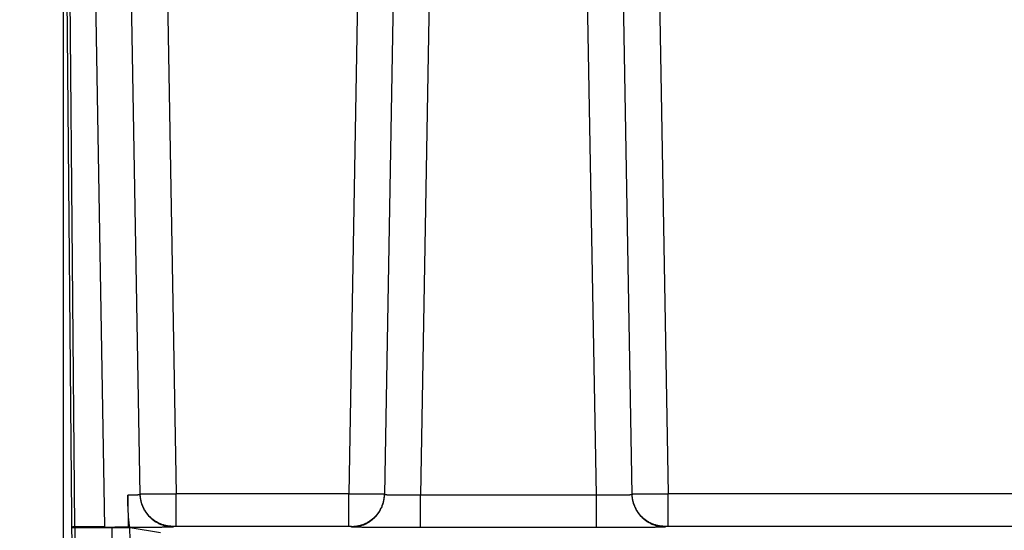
# Model space of a CAD drawing. Header units: inches. Extents: x 0 to 34, y 0 to 22.
# Tile 5 of 80: x 15.1 to 16.7, y 4.2 to 5.1. Entities that reach past the tile are written whole.
import ezdxf

# ---------------------------------------------------------------- set-up
doc = ezdxf.new("R2010")
doc.units = ezdxf.units.IN
doc.header["$LTSCALE"] = 1.87
doc.header["$MEASUREMENT"] = 0
doc.layers.get('0').update_dxf_attribs({"linetype": 'CONTINUOUS'})
doc.layers.add('DIMENSIONS', color=7, linetype='CONTINUOUS')
doc.styles.get("Standard").update_dxf_attribs({"font": 'txt', "width": 0.8})
doc.dimstyles.new('DIMSTYLE_1', dxfattribs={"dimtxt": 0.125, "dimasz": 0.18, "dimexe": 0.18, "dimexo": 0.0625, "dimgap": 0.09, "dimtad": 0, "dimtih": 1, "dimtoh": 1, "dimdec": 3, "dimzin": 4, "dimdsep": 46, "dimtxsty": 'STANDARD', "dimblk": '_FILLED', "dimblk1": '_FILLED', "dimblk2": '_FILLED', "dimcen": 0.09, "dimadec": 0, "dimazin": 0, "dimtp": 0.01, "dimtm": 0.01, "dimtfac": 1, "dimtdec": 3, "dimtofl": 0, "dimtmove": 0, "dimatfit": 3, "dimldrblk": '_FILLED', "dimfxl": 1, "dimtolj": 1, "dimtzin": 4, "dimarcsym": 0})

# ---------------------------------------------------------------- blocks, each defined once
blk = doc.blocks.new('*D15')
at = {"layer": 'DIMENSIONS', "color": 2, "linetype": 'CONTINUOUS'}
blk.add_line((16.8618, 3.7971), (16.8618, 2.6892), dxfattribs=at)
at = {"layer": 'DIMENSIONS', "color": 2, "linetype": 'CONTINUOUS', "width": 0.8}
for s, p in [(']', (16.9243, 2.5267)), ('44.06', (16.9243, 2.0267)), ('[', (16.9243, 1.9267)), ('1.734', (16.9243, 1.3017))]:
    blk.add_text(s, height=0.125, rotation=90, dxfattribs=at).set_placement(p)
blk = doc.blocks.new('_FILLED')
at = {"color": 0, "linetype": 'BYBLOCK'}
blk.add_solid([(0, 0), (-1, 0.1736), (-1, -0.1736)], dxfattribs=at)
blk = doc.blocks.new('*D17')
at = {"layer": 'DIMENSIONS', "color": 2, "linetype": 'CONTINUOUS'}
blk.add_line((15.1273, 5.8359), (15.1273, 2.6892), dxfattribs=at)
at = {"layer": 'DIMENSIONS', "color": 2, "linetype": 'CONTINUOUS', "width": 0.8}
for s, p in [(']', (15.1898, 2.5267)), ('0', (15.1898, 2.4267)), ('[', (15.1898, 2.3267)), ('.000', (15.1898, 1.8017))]:
    blk.add_text(s, height=0.125, rotation=90, dxfattribs=at).set_placement(p)

msp = doc.modelspace()

# ---------------------------------------------------------------- linework, layer by layer
at = {"color": 7, "linetype": 'CONTINUOUS'}
for p, q in [((15.1467, 3.6798), (15.1272, 5.9062)), ((15.2563, 4.2645), (15.2287, 5.8474)), ((15.2886, 5.8516), (15.3163, 4.2656)), ((15.6325, 5.8516), (15.6048, 4.2656)), ((15.6924, 5.8474), (15.6647, 4.2645)), ((16.0788, 4.2645), (16.0512, 5.8474)), ((16.1111, 5.8516), (16.1388, 4.2656)), ((15.1471, 4.2107), (15.1332, 5.8054)), ((15.1973, 4.2107), (15.1694, 5.8054)), ((15.7516, 5.8054), (15.7247, 4.2635)), ((16.0189, 4.2635), (15.9919, 5.8054)), ((15.3163, 4.2114), (15.3163, 4.2656)), ((15.6048, 4.2656), (15.3163, 4.2656)), ((15.6048, 4.2114), (15.6048, 4.2656)), ((16.1388, 4.2114), (16.1388, 4.2656)), ((17.5848, 4.2656), (16.1388, 4.2656)), ((15.7247, 4.2094), (15.7247, 4.2635)), ((16.0189, 4.2635), (15.7247, 4.2635)), ((16.0189, 4.2094), (16.0189, 4.2635)), ((15.1472, 4.2087), (15.1518, 3.6798)), ((15.2086, 4.2087), (15.1472, 4.2087)), ((15.2086, 4.2087), (15.2125, 3.9696)), ((15.2362, 4.21), (15.2385, 4.2096)), ((15.2385, 4.2096), (15.2425, 3.9696)), ((15.2394, 4.2094), (15.2903, 4.201)), ((15.3114, 4.2114), (15.3114, 4.2104)), ((15.6048, 4.2114), (15.3163, 4.2114)), ((15.6096, 4.2104), (15.6097, 4.2114)), ((16.0189, 4.2094), (15.7247, 4.2094)), ((16.1339, 4.2114), (16.1339, 4.2104)), ((17.5848, 4.2114), (16.1388, 4.2114))]:
    msp.add_line(p, q, dxfattribs=at)
for points, knots in [([(15.2563, 4.2645), (15.2563, 4.2645), (15.2562, 4.2644), (15.256, 4.2643), (15.2557, 4.2642), (15.2552, 4.2641), (15.2546, 4.2641), (15.2538, 4.264), (15.2529, 4.2639), (15.2519, 4.2638), (15.2508, 4.2638), (15.2495, 4.2637), (15.2481, 4.2637), (15.2466, 4.2636), (15.245, 4.2635), (15.2432, 4.2635), (15.2414, 4.2635), (15.2394, 4.2634), (15.2374, 4.2634), (15.236, 4.2634), (15.2353, 4.2634)], [0, 0, 0, 0, 0.00545, 0.016101, 0.032894, 0.055999, 0.085435, 0.121168, 0.163132, 0.211242, 0.265391, 0.32546, 0.391313, 0.462799, 0.539755, 0.622006, 0.709362, 0.801623, 0.898574, 1, 1, 1, 1]), ([(15.3163, 4.2656), (15.3153, 4.2655), (15.3134, 4.2655), (15.3104, 4.2655), (15.3075, 4.2654), (15.3046, 4.2654), (15.3017, 4.2654), (15.2989, 4.2653), (15.2961, 4.2653), (15.2934, 4.2653), (15.2907, 4.2652), (15.2881, 4.2652), (15.2855, 4.2652), (15.283, 4.2652), (15.2806, 4.2652), (15.2783, 4.2652), (15.2761, 4.2652), (15.2739, 4.2652), (15.2719, 4.2652), (15.27, 4.2652), (15.2682, 4.2652), (15.2665, 4.2652), (15.2649, 4.2652), (15.2634, 4.2652), (15.2621, 4.2652), (15.2609, 4.2652), (15.2599, 4.2653), (15.2589, 4.2653), (15.2582, 4.2653), (15.2575, 4.2654), (15.257, 4.2654), (15.2566, 4.2654), (15.2565, 4.2655), (15.2563, 4.2655), (15.2563, 4.2655)], [0, 0, 0, 0, 0.049028, 0.097943, 0.146624, 0.194955, 0.242817, 0.290093, 0.336671, 0.382438, 0.427285, 0.471104, 0.513788, 0.555235, 0.595346, 0.634023, 0.671173, 0.706708, 0.740542, 0.772592, 0.802782, 0.83104, 0.857296, 0.881489, 0.903559, 0.923454, 0.941127, 0.956535, 0.969642, 0.980418, 0.98884, 0.994893, 0.99858, 1, 1, 1, 1]), ([(15.3114, 4.2114), (15.3105, 4.2114), (15.3087, 4.2114), (15.3059, 4.2116), (15.3032, 4.212), (15.3004, 4.2124), (15.2978, 4.2131), (15.2951, 4.2138), (15.2925, 4.2147), (15.2899, 4.2157), (15.2874, 4.2169), (15.2849, 4.2181), (15.2825, 4.2195), (15.2802, 4.221), (15.278, 4.2226), (15.2758, 4.2244), (15.2738, 4.2262), (15.2718, 4.2281), (15.2699, 4.2302), (15.2682, 4.2323), (15.2665, 4.2345), (15.265, 4.2368), (15.2635, 4.2392), (15.2622, 4.2416), (15.261, 4.2441), (15.26, 4.2466), (15.259, 4.2492), (15.2583, 4.2519), (15.2576, 4.2546), (15.2571, 4.2573), (15.2567, 4.26), (15.2564, 4.2624), (15.2564, 4.2639), (15.2563, 4.2645)], [0, 0, 0, 0, 0.032641, 0.065283, 0.097924, 0.130565, 0.163207, 0.195848, 0.228489, 0.261131, 0.293772, 0.326413, 0.359054, 0.391695, 0.424336, 0.456977, 0.489618, 0.522258, 0.554899, 0.58754, 0.62018, 0.652821, 0.685461, 0.718102, 0.750742, 0.783382, 0.816023, 0.848663, 0.881303, 0.913943, 0.946584, 0.979224, 1, 1, 1, 1]), ([(15.3114, 4.2104), (15.3105, 4.2104), (15.3087, 4.2104), (15.3059, 4.2106), (15.3032, 4.211), (15.3005, 4.2114), (15.2978, 4.2121), (15.2951, 4.2128), (15.2925, 4.2137), (15.2899, 4.2147), (15.2874, 4.2159), (15.285, 4.2171), (15.2826, 4.2185), (15.2802, 4.22), (15.278, 4.2216), (15.2759, 4.2234), (15.2738, 4.2252), (15.2718, 4.2271), (15.2699, 4.2292), (15.2682, 4.2313), (15.2665, 4.2335), (15.265, 4.2358), (15.2635, 4.2382), (15.2622, 4.2406), (15.2611, 4.2431), (15.26, 4.2456), (15.2591, 4.2482), (15.2583, 4.2509), (15.2576, 4.2536), (15.2571, 4.2563), (15.2567, 4.259), (15.2564, 4.2618), (15.2563, 4.2636), (15.2563, 4.2645)], [0, 0, 0, 0, 0.032259, 0.064517, 0.096776, 0.129035, 0.161293, 0.193552, 0.22581, 0.258069, 0.290327, 0.322586, 0.354844, 0.387102, 0.419361, 0.451619, 0.483877, 0.516135, 0.548393, 0.580651, 0.612909, 0.645167, 0.677424, 0.709682, 0.74194, 0.774197, 0.806455, 0.838713, 0.87097, 0.903228, 0.935485, 0.967743, 1, 1, 1, 1]), ([(15.6648, 4.2655), (15.6648, 4.2655), (15.6646, 4.2655), (15.6644, 4.2654), (15.6641, 4.2654), (15.6636, 4.2654), (15.6629, 4.2653), (15.6621, 4.2653), (15.6612, 4.2653), (15.6601, 4.2652), (15.659, 4.2652), (15.6576, 4.2652), (15.6562, 4.2652), (15.6546, 4.2652), (15.6529, 4.2652), (15.6511, 4.2652), (15.6492, 4.2652), (15.6472, 4.2652), (15.645, 4.2652), (15.6428, 4.2652), (15.6405, 4.2652), (15.6381, 4.2652), (15.6356, 4.2652), (15.633, 4.2652), (15.6304, 4.2652), (15.6277, 4.2653), (15.625, 4.2653), (15.6222, 4.2653), (15.6193, 4.2654), (15.6165, 4.2654), (15.6136, 4.2654), (15.6106, 4.2655), (15.6077, 4.2655), (15.6058, 4.2655), (15.6048, 4.2656)], [0, 0, 0, 0, 0.001419, 0.005105, 0.011154, 0.019571, 0.030341, 0.043441, 0.058842, 0.076506, 0.096393, 0.118454, 0.142638, 0.168887, 0.197136, 0.227319, 0.259363, 0.29319, 0.32872, 0.365867, 0.404542, 0.444652, 0.486099, 0.528785, 0.572607, 0.617459, 0.663233, 0.70982, 0.757106, 0.804979, 0.853323, 0.902021, 0.950955, 1, 1, 1, 1]), ([(15.6096, 4.2104), (15.6106, 4.2104), (15.6124, 4.2104), (15.6152, 4.2106), (15.6179, 4.211), (15.6206, 4.2114), (15.6233, 4.2121), (15.626, 4.2128), (15.6286, 4.2137), (15.6312, 4.2147), (15.6337, 4.2159), (15.6361, 4.2171), (15.6385, 4.2185), (15.6408, 4.22), (15.6431, 4.2216), (15.6452, 4.2234), (15.6473, 4.2252), (15.6493, 4.2271), (15.6511, 4.2292), (15.6529, 4.2313), (15.6546, 4.2335), (15.6561, 4.2358), (15.6575, 4.2382), (15.6588, 4.2406), (15.66, 4.2431), (15.6611, 4.2456), (15.662, 4.2482), (15.6628, 4.2509), (15.6635, 4.2536), (15.664, 4.2563), (15.6644, 4.259), (15.6647, 4.2618), (15.6647, 4.2636), (15.6647, 4.2645)], [0, 0, 0, 0, 0.032259, 0.064517, 0.096776, 0.129035, 0.161293, 0.193552, 0.22581, 0.258069, 0.290327, 0.322586, 0.354844, 0.387102, 0.419361, 0.451619, 0.483877, 0.516135, 0.548393, 0.580651, 0.612909, 0.645167, 0.677424, 0.709682, 0.74194, 0.774197, 0.806455, 0.838713, 0.87097, 0.903228, 0.935485, 0.967743, 1, 1, 1, 1]), ([(15.6097, 4.2114), (15.6106, 4.2114), (15.6124, 4.2114), (15.6152, 4.2116), (15.6179, 4.212), (15.6206, 4.2124), (15.6233, 4.2131), (15.626, 4.2138), (15.6286, 4.2147), (15.6312, 4.2157), (15.6337, 4.2169), (15.6361, 4.2181), (15.6385, 4.2195), (15.6408, 4.221), (15.6431, 4.2226), (15.6452, 4.2244), (15.6473, 4.2262), (15.6493, 4.2281), (15.6511, 4.2302), (15.6529, 4.2323), (15.6546, 4.2345), (15.6561, 4.2368), (15.6575, 4.2392), (15.6589, 4.2416), (15.66, 4.2441), (15.6611, 4.2466), (15.662, 4.2492), (15.6628, 4.2519), (15.6635, 4.2546), (15.664, 4.2573), (15.6644, 4.26), (15.6646, 4.2624), (15.6647, 4.2639), (15.6647, 4.2645)], [0, 0, 0, 0, 0.032641, 0.065283, 0.097924, 0.130566, 0.163207, 0.195848, 0.228489, 0.261131, 0.293772, 0.326413, 0.359054, 0.391695, 0.424336, 0.456977, 0.489618, 0.522258, 0.554899, 0.58754, 0.62018, 0.652821, 0.685461, 0.718102, 0.750742, 0.783382, 0.816023, 0.848663, 0.881303, 0.913943, 0.946584, 0.979224, 1, 1, 1, 1]), ([(15.7247, 4.2635), (15.7238, 4.2635), (15.7219, 4.2635), (15.719, 4.2634), (15.7162, 4.2634), (15.7134, 4.2634), (15.7106, 4.2633), (15.7078, 4.2633), (15.7051, 4.2633), (15.7024, 4.2633), (15.6998, 4.2633), (15.6973, 4.2633), (15.6947, 4.2633), (15.6923, 4.2633), (15.69, 4.2633), (15.6877, 4.2633), (15.6855, 4.2634), (15.6834, 4.2634), (15.6813, 4.2634), (15.6794, 4.2635), (15.6776, 4.2635), (15.6759, 4.2636), (15.6743, 4.2636), (15.6728, 4.2637), (15.6714, 4.2637), (15.6702, 4.2638), (15.6691, 4.2638), (15.6681, 4.2639), (15.6672, 4.264), (15.6665, 4.2641), (15.6659, 4.2642), (15.6654, 4.2642), (15.6651, 4.2643), (15.6648, 4.2644), (15.6647, 4.2645), (15.6647, 4.2645)], [0, 0, 0, 0, 0.047532, 0.094949, 0.142143, 0.189011, 0.235445, 0.281342, 0.326599, 0.371112, 0.414783, 0.457512, 0.499204, 0.539765, 0.579103, 0.61713, 0.65376, 0.688911, 0.722504, 0.754463, 0.784717, 0.813197, 0.839839, 0.864583, 0.887374, 0.908161, 0.926898, 0.943543, 0.958062, 0.970424, 0.980608, 0.988602, 0.994414, 0.998103, 1, 1, 1, 1]), ([(16.0788, 4.2645), (16.0788, 4.2645), (16.0787, 4.2644), (16.0785, 4.2643), (16.0782, 4.2642), (16.0777, 4.2642), (16.0771, 4.2641), (16.0764, 4.264), (16.0755, 4.2639), (16.0745, 4.2638), (16.0734, 4.2638), (16.0721, 4.2637), (16.0708, 4.2637), (16.0693, 4.2636), (16.0677, 4.2636), (16.066, 4.2635), (16.0642, 4.2635), (16.0622, 4.2634), (16.0602, 4.2634), (16.0581, 4.2634), (16.0559, 4.2633), (16.0536, 4.2633), (16.0513, 4.2633), (16.0488, 4.2633), (16.0463, 4.2633), (16.0438, 4.2633), (16.0411, 4.2633), (16.0385, 4.2633), (16.0358, 4.2633), (16.033, 4.2633), (16.0302, 4.2634), (16.0274, 4.2634), (16.0246, 4.2634), (16.0217, 4.2635), (16.0198, 4.2635), (16.0189, 4.2635)], [0, 0, 0, 0, 0.001896, 0.005584, 0.011395, 0.019386, 0.029568, 0.041928, 0.056444, 0.073088, 0.091823, 0.112608, 0.135398, 0.16014, 0.186781, 0.215259, 0.245511, 0.277469, 0.311061, 0.346211, 0.38284, 0.420866, 0.460203, 0.500763, 0.542455, 0.585185, 0.628857, 0.673374, 0.718634, 0.764535, 0.810975, 0.857848, 0.905047, 0.952466, 1, 1, 1, 1]), ([(16.1388, 4.2656), (16.1378, 4.2655), (16.1359, 4.2655), (16.1329, 4.2655), (16.13, 4.2654), (16.1271, 4.2654), (16.1242, 4.2654), (16.1214, 4.2653), (16.1186, 4.2653), (16.1159, 4.2653), (16.1132, 4.2652), (16.1106, 4.2652), (16.108, 4.2652), (16.1055, 4.2652), (16.1031, 4.2652), (16.1008, 4.2652), (16.0986, 4.2652), (16.0964, 4.2652), (16.0944, 4.2652), (16.0925, 4.2652), (16.0907, 4.2652), (16.089, 4.2652), (16.0874, 4.2652), (16.0859, 4.2652), (16.0846, 4.2652), (16.0834, 4.2652), (16.0824, 4.2653), (16.0814, 4.2653), (16.0807, 4.2653), (16.08, 4.2654), (16.0795, 4.2654), (16.0791, 4.2654), (16.079, 4.2655), (16.0788, 4.2655), (16.0788, 4.2655)], [0, 0, 0, 0, 0.049026, 0.09794, 0.14662, 0.194949, 0.24281, 0.290085, 0.336663, 0.382431, 0.427278, 0.471097, 0.513781, 0.555229, 0.595341, 0.634019, 0.67117, 0.706706, 0.74054, 0.772592, 0.802783, 0.831041, 0.857298, 0.881491, 0.903561, 0.923456, 0.941129, 0.956536, 0.969643, 0.980419, 0.98884, 0.994893, 0.99858, 1, 1, 1, 1]), ([(16.1339, 4.2114), (16.133, 4.2114), (16.1312, 4.2114), (16.1284, 4.2116), (16.1257, 4.212), (16.1229, 4.2124), (16.1203, 4.2131), (16.1176, 4.2138), (16.115, 4.2147), (16.1124, 4.2157), (16.1099, 4.2169), (16.1074, 4.2181), (16.105, 4.2195), (16.1027, 4.221), (16.1005, 4.2226), (16.0983, 4.2244), (16.0963, 4.2262), (16.0943, 4.2281), (16.0924, 4.2302), (16.0907, 4.2323), (16.089, 4.2345), (16.0875, 4.2368), (16.086, 4.2392), (16.0847, 4.2416), (16.0835, 4.2441), (16.0825, 4.2466), (16.0815, 4.2492), (16.0808, 4.2519), (16.0801, 4.2546), (16.0796, 4.2573), (16.0792, 4.26), (16.0789, 4.2624), (16.0789, 4.2639), (16.0788, 4.2645)], [0, 0, 0, 0, 0.032641, 0.065283, 0.097924, 0.130565, 0.163207, 0.195848, 0.228489, 0.261131, 0.293772, 0.326413, 0.359054, 0.391695, 0.424336, 0.456977, 0.489618, 0.522258, 0.554899, 0.58754, 0.62018, 0.652821, 0.685461, 0.718102, 0.750742, 0.783382, 0.816023, 0.848663, 0.881303, 0.913943, 0.946584, 0.979224, 1, 1, 1, 1]), ([(16.1339, 4.2104), (16.133, 4.2104), (16.1312, 4.2104), (16.1284, 4.2106), (16.1257, 4.211), (16.123, 4.2114), (16.1203, 4.2121), (16.1176, 4.2128), (16.115, 4.2137), (16.1124, 4.2147), (16.1099, 4.2159), (16.1075, 4.2171), (16.1051, 4.2185), (16.1027, 4.22), (16.1005, 4.2216), (16.0984, 4.2234), (16.0963, 4.2252), (16.0943, 4.2271), (16.0924, 4.2292), (16.0907, 4.2313), (16.089, 4.2335), (16.0875, 4.2358), (16.086, 4.2382), (16.0847, 4.2406), (16.0836, 4.2431), (16.0825, 4.2456), (16.0816, 4.2482), (16.0808, 4.2509), (16.0801, 4.2536), (16.0796, 4.2563), (16.0792, 4.259), (16.0789, 4.2618), (16.0788, 4.2636), (16.0788, 4.2645)], [0, 0, 0, 0, 0.032259, 0.064517, 0.096776, 0.129035, 0.161293, 0.193552, 0.22581, 0.258069, 0.290327, 0.322586, 0.354844, 0.387102, 0.419361, 0.451619, 0.483877, 0.516135, 0.548393, 0.580651, 0.612909, 0.645167, 0.677424, 0.709682, 0.74194, 0.774197, 0.806455, 0.838713, 0.87097, 0.903228, 0.935485, 0.967743, 1, 1, 1, 1]), ([(15.2394, 4.2094), (15.2393, 4.2094), (15.2392, 4.2095), (15.239, 4.2098), (15.2389, 4.2102), (15.2387, 4.2107), (15.2386, 4.2114), (15.2384, 4.2122), (15.2382, 4.2131), (15.2381, 4.2142), (15.2379, 4.2154), (15.2377, 4.2167), (15.2376, 4.2182), (15.2374, 4.2198), (15.2373, 4.2215), (15.2371, 4.2233), (15.2369, 4.2252), (15.2368, 4.2272), (15.2366, 4.2293), (15.2365, 4.2315), (15.2364, 4.2337), (15.2362, 4.2359), (15.2361, 4.2382), (15.236, 4.2405), (15.2359, 4.2428), (15.2358, 4.2451), (15.2357, 4.2474), (15.2356, 4.2497), (15.2355, 4.252), (15.2355, 4.2543), (15.2354, 4.2566), (15.2354, 4.2589), (15.2353, 4.2611), (15.2353, 4.2626), (15.2353, 4.2633)], [0, 0, 0, 0, 0.003352, 0.008576, 0.01611, 0.026106, 0.038616, 0.053655, 0.071233, 0.091313, 0.113869, 0.138842, 0.166144, 0.195704, 0.227376, 0.261034, 0.296522, 0.33362, 0.372166, 0.411928, 0.45263, 0.494109, 0.536182, 0.57863, 0.621273, 0.664004, 0.706663, 0.749214, 0.791621, 0.8339, 0.875951, 0.917685, 0.959099, 1, 1, 1, 1]), ([(15.2353, 4.2633), (15.2354, 4.2575), (15.2356, 4.2456), (15.2359, 4.2278), (15.2361, 4.2159), (15.2362, 4.21)], [0, 0, 0, 0, 0.330797, 0.664148, 1, 1, 1, 1]), ([(15.1471, 4.2107), (15.147, 4.2107), (15.1467, 4.2107), (15.1463, 4.2106), (15.1458, 4.2106), (15.1454, 4.2106), (15.145, 4.2106), (15.1446, 4.2105), (15.1442, 4.2105), (15.1439, 4.2104), (15.1435, 4.2104), (15.1432, 4.2103), (15.143, 4.2102), (15.1427, 4.2101), (15.1425, 4.2101), (15.1423, 4.21), (15.1422, 4.2099), (15.1421, 4.2098), (15.142, 4.2097), (15.142, 4.2097), (15.142, 4.2097)], [0, 0, 0, 0, 0.082512, 0.164551, 0.245486, 0.324727, 0.401696, 0.475849, 0.54667, 0.613643, 0.676289, 0.734164, 0.786868, 0.834092, 0.875502, 0.911015, 0.940659, 0.964527, 0.983898, 1, 1, 1, 1]), ([(15.1472, 4.2087), (15.147, 4.2087), (15.1467, 4.2087), (15.1463, 4.2087), (15.1458, 4.2088), (15.1454, 4.2088), (15.145, 4.2088), (15.1446, 4.2088), (15.1442, 4.2089), (15.1439, 4.2089), (15.1436, 4.209), (15.1433, 4.209), (15.143, 4.2091), (15.1427, 4.2092), (15.1425, 4.2092), (15.1424, 4.2093), (15.1422, 4.2094), (15.1421, 4.2095), (15.142, 4.2096), (15.142, 4.2096), (15.142, 4.2097)], [0, 0, 0, 0, 0.08254, 0.164597, 0.245543, 0.324785, 0.401747, 0.47588, 0.546683, 0.613642, 0.67627, 0.734134, 0.786829, 0.834041, 0.875445, 0.910959, 0.940608, 0.964488, 0.983876, 1, 1, 1, 1]), ([(15.1973, 4.2107), (15.195, 4.2107), (15.1905, 4.2107), (15.1838, 4.2107), (15.1775, 4.2107), (15.1713, 4.2107), (15.1652, 4.2107), (15.1592, 4.2107), (15.1532, 4.2107), (15.1492, 4.2107), (15.1471, 4.2107)], [0, 0, 0, 0, 0.137871, 0.269598, 0.396356, 0.519415, 0.640043, 0.759505, 0.879069, 1, 1, 1, 1]), ([(15.1472, 4.2087), (15.1472, 4.2089), (15.1471, 4.2094), (15.1471, 4.21), (15.1471, 4.2104), (15.1471, 4.2107)], [0, 0, 0, 0, 0.333328, 0.666672, 1, 1, 1, 1]), ([(15.2362, 4.21), (15.2355, 4.2099), (15.234, 4.2099), (15.2318, 4.2099), (15.2294, 4.2099), (15.227, 4.2099), (15.2245, 4.2099), (15.222, 4.2099), (15.2194, 4.2099), (15.2167, 4.2099), (15.214, 4.2098), (15.2113, 4.2098), (15.2085, 4.2098), (15.2057, 4.2098), (15.2029, 4.2098), (15.2001, 4.2098), (15.1983, 4.2098), (15.1974, 4.2098)], [0, 0, 0, 0, 0.05639, 0.114892, 0.175334, 0.237642, 0.301634, 0.367185, 0.43416, 0.502347, 0.571679, 0.641995, 0.713171, 0.784923, 0.856892, 0.92904, 1, 1, 1, 1]), ([(15.1974, 4.2098), (15.1985, 4.2098), (15.201, 4.2098), (15.2046, 4.2098), (15.2072, 4.2098), (15.2084, 4.2098)], [0, 0, 0, 0, 0.317052, 0.655761, 1, 1, 1, 1]), ([(15.2084, 4.2098), (15.209, 4.2098), (15.2101, 4.2098), (15.2118, 4.2098), (15.2135, 4.2098), (15.2151, 4.2098), (15.2168, 4.2098), (15.2184, 4.2098), (15.22, 4.2098), (15.2215, 4.2098), (15.223, 4.2098), (15.2245, 4.2098), (15.2259, 4.2098), (15.2272, 4.2098), (15.2285, 4.2098), (15.2297, 4.2097), (15.2309, 4.2097), (15.232, 4.2097), (15.233, 4.2097), (15.2339, 4.2097), (15.2348, 4.2097), (15.2356, 4.2097), (15.2362, 4.2097), (15.2368, 4.2097), (15.2374, 4.2096), (15.2378, 4.2096), (15.2381, 4.2096), (15.2383, 4.2096), (15.2384, 4.2096), (15.2385, 4.2096)], [0, 0, 0, 0, 0.057191, 0.112809, 0.168336, 0.223505, 0.277995, 0.331566, 0.384095, 0.435467, 0.48543, 0.533856, 0.580636, 0.625548, 0.668484, 0.709343, 0.747931, 0.784155, 0.81793, 0.849094, 0.877576, 0.903305, 0.926159, 0.946087, 0.96304, 0.976935, 0.987746, 0.995444, 1, 1, 1, 1]), ([(15.2085, 4.2098), (15.2085, 4.2097), (15.2085, 4.2095), (15.2085, 4.2091), (15.2085, 4.2089), (15.2086, 4.2087)], [0, 0, 0, 0, 0.318525, 0.651964, 1, 1, 1, 1]), ([(15.3114, 4.2104), (15.3114, 4.2103), (15.3112, 4.2103), (15.311, 4.2103), (15.3105, 4.2102), (15.3098, 4.2102), (15.309, 4.2102), (15.3079, 4.2101), (15.3067, 4.2101), (15.3053, 4.21), (15.3037, 4.21), (15.3019, 4.21), (15.2999, 4.2099), (15.2978, 4.2099), (15.2955, 4.2099), (15.293, 4.2098), (15.2904, 4.2098), (15.2876, 4.2097), (15.2846, 4.2097), (15.2815, 4.2097), (15.2783, 4.2097), (15.2749, 4.2096), (15.2714, 4.2096), (15.2678, 4.2096), (15.264, 4.2095), (15.2602, 4.2095), (15.2562, 4.2095), (15.2521, 4.2095), (15.2479, 4.2095), (15.2437, 4.2094), (15.2408, 4.2094), (15.2394, 4.2094)], [0, 0, 0, 0, 0.001445, 0.005489, 0.012187, 0.021537, 0.033526, 0.048136, 0.065342, 0.085115, 0.107424, 0.13223, 0.159492, 0.189163, 0.221195, 0.255534, 0.292121, 0.330896, 0.371793, 0.414745, 0.459678, 0.506519, 0.555188, 0.605602, 0.65768, 0.711336, 0.766471, 0.822993, 0.880816, 0.939849, 1, 1, 1, 1]), ([(15.3163, 4.2114), (15.3162, 4.2114), (15.3159, 4.2114), (15.3155, 4.2114), (15.315, 4.2114), (15.3146, 4.2114), (15.3142, 4.2114), (15.3139, 4.2114), (15.3135, 4.2114), (15.3132, 4.2114), (15.3129, 4.2114), (15.3126, 4.2114), (15.3123, 4.2114), (15.3121, 4.2114), (15.3119, 4.2114), (15.3117, 4.2114), (15.3116, 4.2114), (15.3115, 4.2114), (15.3115, 4.2114), (15.3114, 4.2114), (15.3114, 4.2114)], [0, 0, 0, 0, 0.087211, 0.173708, 0.258854, 0.342055, 0.422641, 0.50001, 0.573571, 0.642767, 0.70707, 0.765999, 0.819096, 0.86596, 0.906239, 0.93962, 0.965853, 0.984737, 0.996137, 1, 1, 1, 1]), ([(15.6097, 4.2114), (15.6097, 4.2114), (15.6096, 4.2114), (15.6096, 4.2114), (15.6095, 4.2114), (15.6093, 4.2114), (15.6092, 4.2114), (15.609, 4.2114), (15.6088, 4.2114), (15.6085, 4.2114), (15.6082, 4.2114), (15.6079, 4.2114), (15.6076, 4.2114), (15.6072, 4.2114), (15.6068, 4.2114), (15.6064, 4.2114), (15.606, 4.2114), (15.6056, 4.2114), (15.6052, 4.2114), (15.6049, 4.2114), (15.6048, 4.2114)], [0, 0, 0, 0, 0.003859, 0.015256, 0.03414, 0.060373, 0.093757, 0.134037, 0.180911, 0.234013, 0.292946, 0.357262, 0.426467, 0.500038, 0.577416, 0.658012, 0.741218, 0.826404, 0.912939, 1, 1, 1, 1]), ([(15.7247, 4.2094), (15.7231, 4.2094), (15.72, 4.2094), (15.7152, 4.2094), (15.7105, 4.2094), (15.7058, 4.2094), (15.7011, 4.2094), (15.6965, 4.2094), (15.6919, 4.2094), (15.6874, 4.2094), (15.6829, 4.2094), (15.6785, 4.2094), (15.6742, 4.2095), (15.67, 4.2095), (15.6658, 4.2095), (15.6618, 4.2095), (15.6579, 4.2095), (15.6541, 4.2096), (15.6504, 4.2096), (15.6468, 4.2096), (15.6434, 4.2097), (15.6401, 4.2097), (15.6369, 4.2097), (15.6339, 4.2097), (15.6311, 4.2098), (15.6284, 4.2098), (15.6259, 4.2098), (15.6236, 4.2099), (15.6214, 4.2099), (15.6194, 4.21), (15.6176, 4.21), (15.6159, 4.21), (15.6145, 4.2101), (15.6132, 4.2101), (15.6121, 4.2102), (15.6113, 4.2102), (15.6106, 4.2102), (15.6101, 4.2103), (15.6098, 4.2103), (15.6096, 4.2103), (15.6096, 4.2104)], [0, 0, 0, 0, 0.041297, 0.082549, 0.123667, 0.164569, 0.205191, 0.245461, 0.285311, 0.324671, 0.363477, 0.40166, 0.439157, 0.475903, 0.511835, 0.546892, 0.581015, 0.614145, 0.646226, 0.677203, 0.707023, 0.735635, 0.762991, 0.789044, 0.813749, 0.837064, 0.858949, 0.879367, 0.898283, 0.915665, 0.931482, 0.945709, 0.95832, 0.969295, 0.978614, 0.986262, 0.992227, 0.9965, 0.99908, 1, 1, 1, 1]), ([(16.1339, 4.2104), (16.1339, 4.2103), (16.1337, 4.2103), (16.1335, 4.2103), (16.133, 4.2102), (16.1323, 4.2102), (16.1314, 4.2102), (16.1304, 4.2101), (16.1291, 4.2101), (16.1276, 4.21), (16.126, 4.21), (16.1242, 4.21), (16.1222, 4.2099), (16.12, 4.2099), (16.1177, 4.2098), (16.1152, 4.2098), (16.1125, 4.2098), (16.1096, 4.2097), (16.1066, 4.2097), (16.1035, 4.2097), (16.1002, 4.2097), (16.0968, 4.2096), (16.0932, 4.2096), (16.0895, 4.2096), (16.0857, 4.2095), (16.0818, 4.2095), (16.0777, 4.2095), (16.0736, 4.2095), (16.0694, 4.2095), (16.0651, 4.2094), (16.0607, 4.2094), (16.0562, 4.2094), (16.0517, 4.2094), (16.0471, 4.2094), (16.0425, 4.2094), (16.0378, 4.2094), (16.0331, 4.2094), (16.0284, 4.2094), (16.0236, 4.2094), (16.0204, 4.2094), (16.0189, 4.2094)], [0, 0, 0, 0, 0.00092, 0.0035, 0.007773, 0.013737, 0.021385, 0.030704, 0.041678, 0.054289, 0.068516, 0.084334, 0.101716, 0.120632, 0.141051, 0.162936, 0.186252, 0.210957, 0.23701, 0.264367, 0.292979, 0.3228, 0.353778, 0.385859, 0.41899, 0.453113, 0.488171, 0.524104, 0.56085, 0.598348, 0.636532, 0.675339, 0.714701, 0.754553, 0.794825, 0.835446, 0.87635, 0.917469, 0.958716, 1, 1, 1, 1]), ([(16.1388, 4.2114), (16.1387, 4.2114), (16.1384, 4.2114), (16.138, 4.2114), (16.1375, 4.2114), (16.1371, 4.2114), (16.1367, 4.2114), (16.1364, 4.2114), (16.136, 4.2114), (16.1357, 4.2114), (16.1354, 4.2114), (16.1351, 4.2114), (16.1348, 4.2114), (16.1346, 4.2114), (16.1344, 4.2114), (16.1342, 4.2114), (16.1341, 4.2114), (16.134, 4.2114), (16.134, 4.2114), (16.1339, 4.2114), (16.1339, 4.2114)], [0, 0, 0, 0, 0.087209, 0.173707, 0.258853, 0.342054, 0.42264, 0.500009, 0.57357, 0.642766, 0.70707, 0.765998, 0.819095, 0.86596, 0.906238, 0.939619, 0.965852, 0.984737, 0.996137, 1, 1, 1, 1])]:
    msp.add_open_spline(points, degree=3, knots=knots, dxfattribs=at)

# ---------------------------------------------------------------- dimensions: what is measured, and where the dimension line sits
at = {"layer": 'DIMENSIONS', "color": 2, "linetype": 'CONTINUOUS'}
for feature_location, offset, origin, picture, middle in [((15.1272908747, 5.8359365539), (0, -3.1467414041), (15.1272908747, 5.8984365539), '*D17', (15.1272908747, 2.2141951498)), ((16.861789, 3.797095), (0, -1.1079), (15.127291, 5.898437), '*D15', (16.861789, 1.964195))]:
    dim = msp.add_ordinate_dim(feature_location=feature_location, offset=offset, dtype=1, origin=origin, dimstyle='DIMSTYLE_1', dxfattribs=at)
    dim.commit()
    dim.dimension.update_dxf_attribs({"geometry": picture, "text_midpoint": middle})

doc.saveas('drawing.dxf')
